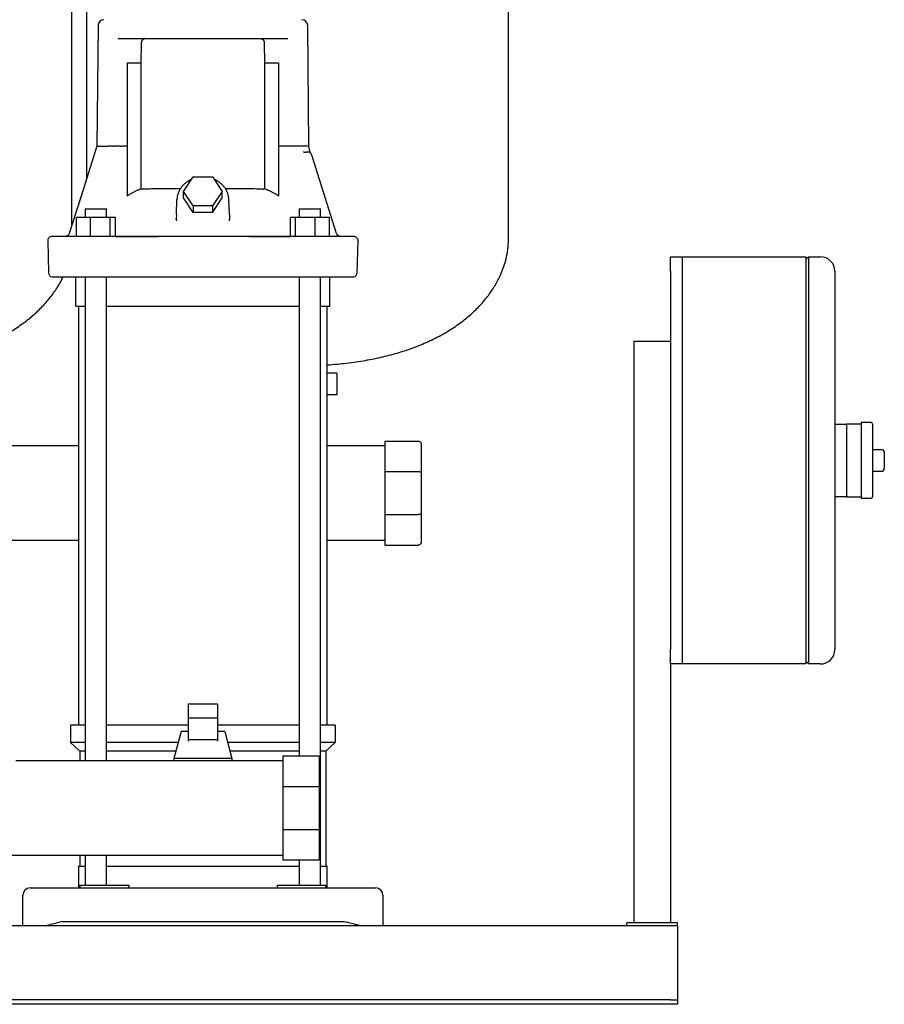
# Model space of a CAD drawing. Header units: millimetres. Extents: x 13 to 2045, y 13 to 1234.
# Tile 3 of 6: x 567 to 1161, y 13 to 690. Entities that reach past the tile are written whole.
import ezdxf

# ---------------------------------------------------------------- set-up
doc = ezdxf.new("R2010")
doc.units = ezdxf.units.MM

msp = doc.modelspace()

# ---------------------------------------------------------------- linework, layer by layer
at = {"color": 7, "linetype": 'Continuous', "lineweight": 25}
for p, q in [((902.85, 538.97), (902.85, 809.57)), ((602.85, 549.28), (602.78, 700.37)), ((612.85, 700.37), (612.85, 580.93)), ((620.81, 686.41), (619.94, 603.32)), ((765.76, 603.32), (764.89, 686.41)), ((634.79, 677.37), (634.48, 677.27)), ((634.79, 677.37), (750.91, 677.37)), ((750.91, 677.37), (751.18, 677.33)), ((650.43, 660.65), (650.71, 674.46)), ((734.98, 674.46), (735.27, 660.65)), ((640.85, 660.65), (650.43, 660.65)), ((640.85, 660.65), (640.85, 569.32)), ((650.43, 574.31), (650.43, 660.65)), ((735.27, 660.65), (735.27, 574.31)), ((735.27, 660.65), (744.83, 660.65)), ((744.83, 660.65), (744.83, 569.33)), ((631.04, 603.37), (629.8, 603.37)), ((631.04, 603.37), (631.81, 603.37)), ((640.85, 603.37), (637.88, 603.37)), ((747.81, 603.37), (744.83, 603.37)), ((754.65, 603.37), (749.69, 603.37)), ((766.42, 599.93), (765.75, 603.42)), ((762.39, 599.34), (761.96, 599.42)), ((761.96, 599.42), (762.55, 599.37)), ((762.39, 599.34), (762.55, 599.37)), ((762.55, 599.37), (762.39, 599.34)), ((762.55, 599.37), (763.78, 599.37)), ((764.23, 599.48), (764.83, 599.37)), ((764.23, 599.48), (764.83, 599.37)), ((765.26, 599.34), (765.26, 599.34)), ((766.91, 598.61), (766.93, 598.6)), ((766.91, 598.61), (766.93, 598.6)), ((767.56, 597.59), (767.52, 597.7)), ((767.69, 597.27), (767.56, 597.59)), ((784.69, 543.47), (767.69, 597.27)), ((679.57, 572.33), (686.21, 582.29)), ((686.21, 582.29), (699.49, 582.29)), ((699.49, 582.29), (706.13, 572.33)), ((686.21, 562.37), (679.57, 572.33)), ((679.57, 567.83), (679.57, 572.33)), ((706.13, 572.33), (699.49, 562.37)), ((706.13, 567.83), (706.13, 572.33)), ((674.67, 556.5), (675.03, 566.79)), ((686.21, 557.87), (679.57, 567.83)), ((699.49, 562.37), (686.21, 562.37)), ((686.21, 562.37), (686.21, 557.87)), ((699.49, 557.87), (706.13, 567.83)), ((699.49, 562.37), (699.49, 557.87)), ((711.03, 556.5), (710.67, 566.79)), ((612.01, 560.37), (612.01, 554.37)), ((612.01, 560.37), (613.3, 560.37)), ((613.3, 560.37), (626.61, 560.37)), ((626.61, 554.37), (626.61, 560.37)), ((674.67, 556.5), (674.58, 553.21)), ((699.49, 557.87), (686.21, 557.87)), ((711.03, 556.5), (711.12, 553.21)), ((759.09, 560.37), (759.09, 554.37)), ((759.09, 560.37), (772.4, 560.37)), ((772.4, 560.37), (773.69, 560.37)), ((773.69, 554.37), (773.69, 560.37)), ((615.72, 554.37), (605.92, 554.37)), ((605.92, 541.41), (605.92, 554.37)), ((615.72, 541.37), (615.72, 554.37)), ((629.1, 554.37), (615.72, 554.37)), ((629.1, 541.37), (629.1, 554.37)), ((632.69, 554.37), (629.1, 554.37)), ((632.69, 541.37), (632.69, 554.37)), ((674.5, 552.93), (674.58, 553.21)), ((674.5, 552.93), (674.58, 553.21)), ((674.58, 553.21), (674.61, 552.16)), ((711.07, 552.16), (711.12, 553.21)), ((711.07, 552.16), (711.12, 553.21)), ((711.2, 552.93), (711.12, 553.21)), ((753.01, 541.37), (753, 554.37)), ((756.59, 554.37), (753, 554.37)), ((756.59, 541.37), (756.59, 554.37)), ((769.97, 554.37), (756.59, 554.37)), ((769.97, 541.37), (769.97, 554.37)), ((779.77, 554.37), (769.97, 554.37)), ((779.77, 541.37), (779.77, 554.37)), ((787.09, 541.4), (786.2, 541.69)), ((586.2, 538.29), (586.77, 516.29)), ((603.26, 541.37), (589.19, 541.37)), ((599.19, 541.55), (599.26, 541.54)), ((775.11, 541.37), (610.59, 541.37)), ((632.69, 541.37), (662.19, 541.37)), ((724.78, 541.37), (753.01, 541.37)), ((787.09, 541.4), (787.18, 541.39)), ((798.92, 516.29), (799.5, 538.29)), ((1014.1, 527.37), (1022.1, 527.37)), ((1014.1, 517.37), (1014.1, 527.37)), ((1022.1, 527.37), (1022.1, 517.37)), ((1022.1, 527.37), (1107.1, 527.37)), ((1107.1, 525.37), (1109.1, 527.37)), ((1107.1, 527.37), (1107.1, 507.37)), ((1109.1, 527.37), (1109.1, 507.37)), ((1109.1, 527.37), (1117.1, 527.37)), ((1014.1, 517.37), (1014.1, 257.37)), ((1022.1, 517.37), (1022.1, 257.37)), ((1127.1, 517.37), (1127.1, 507.37)), ((605.5, 493.47), (605.5, 513.47)), ((612.01, 513.47), (612.01, 180.87)), ((626.61, 180.87), (626.61, 513.47)), ((759.09, 513.47), (759.09, 184.12)), ((773.69, 95.37), (773.69, 513.47)), ((780.2, 493.47), (780.2, 513.47)), ((1022.1, 507.37), (1022.1, 267.37)), ((1107.1, 507.37), (1107.1, 267.37)), ((1109.1, 507.37), (1109.1, 267.37)), ((1127.1, 507.37), (1127.1, 267.37)), ((605.5, 493.47), (612.01, 493.47)), ((607.5, 205.37), (607.5, 493.47)), ((626.61, 493.47), (759.09, 493.47)), ((773.69, 493.47), (780.2, 493.47)), ((778.2, 205.37), (778.2, 493.47)), ((989.1, 469.37), (989.1, 69.37)), ((989.1, 469.37), (1014.1, 469.37)), ((784.91, 447.37), (778.2, 447.37)), ((784.91, 447.37), (784.91, 432.37)), ((784.91, 432.37), (778.2, 432.37)), ((1152.1, 413.37), (1145.1, 413.37)), ((1145.1, 413.37), (1145.1, 387.37)), ((1127.1, 412.37), (1135.1, 412.37)), ((1145.1, 412.37), (1135.1, 412.37)), ((1135.1, 412.37), (1135.1, 402.37)), ((1153.1, 412.37), (1153.1, 362.37)), ((817.85, 400.62), (840.85, 400.62)), ((817.85, 400.62), (817.85, 379.68)), ((1135.1, 402.37), (1135.1, 387.37)), ((607.5, 397.37), (508.2, 397.37)), ((817.85, 397.37), (778.2, 397.37)), ((842.85, 398.62), (842.85, 378.85)), ((1153.1, 394.87), (1159.1, 394.87)), ((1161.1, 392.87), (1161.1, 381.87)), ((1135.1, 387.37), (1135.1, 372.37)), ((1145.1, 387.37), (1145.1, 361.37)), ((817.85, 379.68), (840.85, 379.68)), ((817.85, 379.68), (817.85, 350.06)), ((1153.1, 379.87), (1159.1, 379.87)), ((842.85, 378.85), (842.85, 350.89)), ((1135.1, 372.37), (1135.1, 362.37)), ((1135.1, 362.37), (1127.1, 362.37)), ((1135.1, 362.37), (1145.1, 362.37)), ((1145.1, 361.37), (1152.1, 361.37)), ((817.85, 350.06), (840.85, 350.06)), ((817.85, 350.06), (817.85, 329.12)), ((842.85, 350.89), (842.85, 331.12)), ((607.5, 332.37), (508.2, 332.37)), ((817.85, 332.37), (778.2, 332.37)), ((817.85, 329.12), (840.85, 329.12)), ((1107.1, 267.37), (1107.1, 247.37)), ((1109.1, 267.37), (1109.1, 247.37)), ((1127.1, 267.37), (1127.1, 257.37)), ((1014.1, 247.37), (1014.1, 257.37)), ((1022.1, 257.37), (1022.1, 247.37)), ((1014.1, 247.37), (1014.1, 69.37)), ((1022.1, 247.37), (1014.1, 247.37)), ((1107.1, 247.37), (1022.1, 247.37)), ((1109.1, 247.37), (1107.1, 249.37)), ((1117.1, 247.37), (1109.1, 247.37)), ((682.85, 220.06), (702.85, 220.06)), ((682.85, 220.06), (682.85, 210.17)), ((702.85, 220.06), (702.85, 210.17)), ((682.85, 210.17), (682.85, 195.15)), ((702.85, 210.17), (682.85, 210.17)), ((702.85, 210.17), (702.85, 195.15)), ((601.85, 205.37), (601.85, 193.37)), ((612.01, 205.37), (601.85, 205.37)), ((682.85, 205.37), (626.61, 205.37)), ((759.09, 205.37), (702.85, 205.37)), ((783.85, 205.37), (773.69, 205.37)), ((783.85, 205.37), (783.85, 193.37)), ((677.85, 201.02), (672.85, 182.27)), ((682.85, 201.02), (677.85, 201.02)), ((707.85, 201.02), (702.85, 201.02)), ((707.85, 201.02), (712.85, 182.27)), ((612.01, 193.37), (601.85, 193.37)), ((608.35, 187.37), (601.85, 193.37)), ((675.81, 193.37), (626.61, 193.37)), ((702.85, 195.15), (682.85, 195.15)), ((682.85, 195.15), (682.85, 194.21)), ((702.85, 195.15), (702.85, 194.21)), ((759.09, 193.37), (709.89, 193.37)), ((783.85, 193.37), (773.69, 193.37)), ((777.35, 187.37), (783.85, 193.37)), ((612.01, 187.37), (608.35, 187.37)), ((608.35, 187.37), (608.35, 180.87)), ((674.21, 187.37), (626.61, 187.37)), ((759.09, 187.37), (711.49, 187.37)), ((747.85, 184.12), (772.85, 184.12)), ((747.85, 184.12), (747.85, 163.18)), ((772.85, 184.12), (772.85, 163.18)), ((777.35, 187.37), (773.69, 187.37)), ((777.35, 187.37), (777.35, 108.37)), ((747.85, 180.87), (564.2, 180.87)), ((712.85, 182.27), (672.85, 182.27)), ((672.85, 182.27), (672.85, 180.87)), ((712.85, 182.27), (712.85, 180.87)), ((747.85, 163.18), (772.85, 163.18)), ((747.85, 163.18), (747.85, 133.56)), ((772.85, 163.18), (772.85, 133.56)), ((747.85, 133.56), (772.85, 133.56)), ((747.85, 133.56), (747.85, 112.62)), ((772.85, 133.56), (772.85, 112.62)), ((105.35, 115.87), (747.85, 115.87)), ((608.35, 115.87), (608.35, 108.37)), ((612.01, 115.87), (612.01, 95.37)), ((626.61, 95.37), (626.61, 115.87)), ((607.35, 108.37), (607.35, 93.37)), ((607.35, 108.37), (612.01, 108.37)), ((626.61, 108.37), (692.85, 108.37)), ((692.85, 108.37), (759.09, 108.37)), ((747.85, 112.62), (772.85, 112.62)), ((759.09, 112.62), (759.09, 95.37)), ((773.69, 108.37), (778.35, 108.37)), ((778.35, 93.37), (778.35, 108.37)), ((608.35, 95.37), (608.35, 93.37)), ((608.35, 95.37), (629.69, 95.37)), ((629.69, 95.37), (641.88, 95.37)), ((641.88, 95.37), (641.88, 93.37)), ((743.82, 95.37), (743.82, 93.37)), ((743.82, 95.37), (756.01, 95.37)), ((756.01, 95.37), (777.35, 95.37)), ((777.35, 93.37), (777.35, 95.37)), ((569.1, 67.37), (569.1, 88.37)), ((574.1, 93.37), (594.3, 93.37)), ((594.3, 93.37), (791.4, 93.37)), ((791.4, 93.37), (811.6, 93.37)), ((816.6, 88.37), (816.6, 67.37)), ((596.1, 70.37), (594.3, 69.9)), ((596.1, 70.37), (789.6, 70.37)), ((789.6, 70.37), (791.4, 69.9)), ((984.1, 67.37), (984.1, 69.37)), ((1019.1, 69.37), (984.1, 69.37)), ((1019.1, 67.37), (1019.1, 69.37)), ((1019.1, 67.37), (19.1, 67.37)), ((1019.1, 67.37), (1019.1, 62.37)), ((1019.1, 62.37), (1019.1, 18.37)), ((1014.1, 16.37), (24.1, 16.37)), ((1014.1, 16.37), (1019.1, 16.37)), ((1019.1, 18.37), (1019.1, 16.37)), ((1019.1, 16.37), (1019.1, 13.37)), ((1014.1, 13.37), (24.1, 13.37)), ((1019.1, 13.37), (1014.1, 13.37))]:
    msp.add_line(p, q, dxfattribs=at)
at = {"color": 7, "linetype": 'Continuous', "lineweight": 25, "flags": 128}
for points in [[(619.94, 603.37), (610.47, 573.41), (601.01, 543.47)], [(796.5, 541.37), (796.33, 541.37), (795.8, 541.37), (794.93, 541.37), (793.7, 541.37), (792.13, 541.37), (790.22, 541.37), (787.96, 541.37), (785.37, 541.37), (782.44, 541.37)]]:
    msp.add_lwpolyline(points, dxfattribs=at)
at = {"color": 7, "linetype": 'Continuous', "lineweight": 25}
for centre, radius, start, end in [((624.81, 686.37), 4, 90, 179.4), ((760.89, 686.37), 4, 0.6, 90), ((764.83, 596.37), 3, 17.53394, 89.9999), ((787.55, 544.37), 3, 197.53394, 220.8635), ((589.19, 538.37), 3, 90.0005, 181.5), ((796.5, 538.37), 3, 358.5, 89.99952), ((1117.1, 517.37), 10, 0, 90), ((589.77, 516.37), 3, 181.5, 255.15288), ((795.93, 516.37), 3, 284.83511, 358.5), ((1152.1, 412.37), 1, 0, 90), ((1159.1, 392.87), 2, 0, 90), ((1159.1, 381.87), 2, 270, 0), ((1152.1, 362.37), 1, 270, 0), ((1117.1, 257.37), 10, 270, 0), ((574.1, 88.37), 5, 90, 180), ((811.6, 88.37), 5, 0, 90)]:
    msp.add_arc(centre, radius, start, end, dxfattribs=at)
for points, knots in [([(650.71, 674.46), (650.71, 674.51), (650.72, 674.61), (650.73, 674.77), (650.75, 674.93), (650.78, 675.08), (650.81, 675.24), (650.88, 675.5), (651.01, 675.86), (651.25, 676.28), (651.56, 676.67), (651.87, 676.93), (652.16, 677.11), (652.4, 677.22), (652.67, 677.3), (652.85, 677.33), (652.94, 677.35)], [0, 0, 0, 0, 0.031993, 0.06413, 0.096467, 0.129057, 0.161952, 0.195204, 0.301507, 0.414424, 0.540619, 0.679465, 0.753544, 0.832894, 0.912316, 1, 1, 1, 1]), ([(732.75, 677.35), (732.8, 677.34), (732.9, 677.33), (733.04, 677.3), (733.17, 677.26), (733.34, 677.2), (733.53, 677.11), (733.82, 676.93), (734.14, 676.67), (734.45, 676.28), (734.69, 675.85), (734.83, 675.47), (734.91, 675.16), (734.95, 674.93), (734.98, 674.69), (734.98, 674.54), (734.98, 674.46)], [0, 0, 0, 0, 0.044895, 0.087728, 0.128504, 0.167227, 0.246546, 0.320651, 0.459519, 0.585767, 0.6987, 0.805092, 0.85474, 0.903656, 0.952016, 1, 1, 1, 1]), ([(621.11, 603.37), (621.75, 603.37), (622.66, 603.37), (625, 603.37), (626.42, 603.37), (628.09, 603.37)], [0, 0, 0, 0, 0.5, 0.5, 1, 1, 1, 1]), ([(629.23, 603.37), (629.2, 603.37), (629.12, 603.37), (629.02, 603.37), (628.92, 603.37), (628.83, 603.37), (628.74, 603.37), (628.67, 603.37), (628.6, 603.37), (628.57, 603.37), (628.55, 603.37)], [0, 0, 0, 0, 0.135107, 0.267773, 0.397789, 0.524922, 0.64893, 0.769581, 0.886665, 1, 1, 1, 1]), ([(629.8, 603.37), (629.79, 603.37), (629.75, 603.37), (629.69, 603.37), (629.64, 603.37), (629.59, 603.37), (629.55, 603.37), (629.49, 603.37), (629.41, 603.37), (629.32, 603.37), (629.26, 603.37), (629.23, 603.37)], [0, 0, 0, 0, 0.113606, 0.217617, 0.310579, 0.391453, 0.459552, 0.514572, 0.685732, 0.848184, 1, 1, 1, 1]), ([(636.01, 603.37), (635.73, 603.37), (635.03, 603.37), (633.92, 603.37), (632.8, 603.37), (632.1, 603.37), (631.81, 603.37)], [0, 0, 0, 0, 0.198225, 0.500005, 0.795673, 1, 1, 1, 1]), ([(636.01, 603.37), (636.28, 603.37), (636.58, 603.37), (637.22, 603.37), (637.55, 603.37), (637.88, 603.37)], [0, 0, 0, 0, 0.5, 0.5, 1, 1, 1, 1]), ([(757.61, 603.37), (757.59, 603.37), (757.55, 603.38), (757.48, 603.38), (757.4, 603.39), (757.32, 603.39), (757.24, 603.4), (757.15, 603.4), (757.06, 603.4), (756.97, 603.4), (756.88, 603.4), (756.79, 603.4), (756.69, 603.4), (756.6, 603.4), (756.51, 603.4), (756.41, 603.4), (756.32, 603.4), (756.23, 603.4), (756.15, 603.4), (756.06, 603.4), (755.97, 603.4), (755.89, 603.4), (755.81, 603.41), (755.73, 603.41), (755.66, 603.41), (755.59, 603.41), (755.52, 603.42), (755.45, 603.42), (755.38, 603.42), (755.32, 603.43), (755.25, 603.44), (755.17, 603.45), (755.09, 603.46), (755.02, 603.47), (754.95, 603.5), (754.9, 603.53), (754.84, 603.55), (754.81, 603.55), (754.78, 603.53), (754.75, 603.51), (754.72, 603.47), (754.68, 603.43), (754.66, 603.39), (754.65, 603.37)], [0, 0, 0, 0, 0.036786, 0.072864, 0.108245, 0.142933, 0.176924, 0.210212, 0.24279, 0.274649, 0.305783, 0.336189, 0.365863, 0.394808, 0.423027, 0.450528, 0.477319, 0.503412, 0.52882, 0.553551, 0.577611, 0.601003, 0.623729, 0.645789, 0.667183, 0.687913, 0.707979, 0.727383, 0.746126, 0.764212, 0.781645, 0.811566, 0.836149, 0.855408, 0.872317, 0.906934, 0.915609, 0.92466, 0.935063, 0.947478, 0.9623, 0.97976, 1, 1, 1, 1]), ([(764.82, 599.37), (764.8, 599.37), (764.68, 599.37), (764.3, 599.37), (764.04, 599.37), (763.78, 599.37)], [0, 0, 0, 0, 0.5, 0.5, 1, 1, 1, 1]), ([(766.93, 598.6), (766.81, 598.81), (766.58, 599.23), (766.47, 599.7), (766.42, 599.93)], [0, 0, 0, 0, 0.501344, 1, 1, 1, 1]), ([(685.04, 580.54), (684.68, 580.39), (683.6, 579.94), (681.95, 578.92), (680.14, 577.52), (678.56, 575.9), (677.24, 574.1), (676.21, 572.17), (675.49, 570.14), (675.12, 568.33), (675.05, 567.22), (675.03, 566.79)], [0, 0, 0, 0, 0.062293, 0.187495, 0.312505, 0.437186, 0.561395, 0.685012, 0.807976, 0.930315, 1, 1, 1, 1]), ([(710.68, 566.51), (710.66, 566.92), (710.62, 568.04), (710.28, 569.85), (709.61, 571.87), (708.64, 573.79), (707.39, 575.58), (705.88, 577.22), (704.14, 578.65), (702.39, 579.78), (701.17, 580.32), (700.65, 580.55)], [0, 0, 0, 0, 0.070553, 0.1897764, 0.3090424, 0.4285378, 0.5484468, 0.6688759, 0.7898512, 0.9113339, 1, 1, 1, 1]), ([(640.85, 569.32), (641.13, 569.48), (641.69, 569.82), (642.54, 570.31), (643.4, 570.79), (644.26, 571.27), (645.12, 571.73), (645.99, 572.18), (646.87, 572.63), (647.75, 573.06), (648.64, 573.49), (649.53, 573.91), (650.13, 574.18), (650.43, 574.31)], [0, 0, 0, 0, 0.090772, 0.181537, 0.272308, 0.363096, 0.45391, 0.544764, 0.635667, 0.726631, 0.817667, 0.908786, 1, 1, 1, 1]), ([(650.43, 574.31), (650.46, 574.28), (650.51, 574.22), (650.6, 574.15), (650.69, 574.08), (650.79, 574.03), (650.91, 573.96), (651.07, 573.91), (651.26, 573.87), (651.39, 573.87), (651.46, 573.87)], [0, 0, 0, 0, 0.092014, 0.184689, 0.278434, 0.373648, 0.470707, 0.641643, 0.817562, 1, 1, 1, 1]), ([(677.34, 574.14), (675.64, 574.14), (671.93, 574.12), (666.5, 574.07), (661.05, 574.02), (655.92, 573.95), (652.96, 573.9), (651.46, 573.87)], [0, 0, 0, 0, 0.17015, 0.370854, 0.576063, 0.785779, 1, 1, 1, 1]), ([(734.24, 573.87), (732.74, 573.9), (729.78, 573.95), (724.65, 574.02), (719.2, 574.07), (713.76, 574.12), (710.04, 574.14), (708.33, 574.14)], [0, 0, 0, 0, 0.213999, 0.423511, 0.628538, 0.829079, 1, 1, 1, 1]), ([(734.24, 573.87), (734.28, 573.87), (734.36, 573.87), (734.48, 573.88), (734.6, 573.9), (734.71, 573.94), (734.84, 573.99), (734.98, 574.06), (735.13, 574.17), (735.22, 574.26), (735.27, 574.31)], [0, 0, 0, 0, 0.1116648, 0.220786, 0.3276891, 0.4327201, 0.536244, 0.6945533, 0.8485509, 1, 1, 1, 1]), ([(735.27, 574.31), (735.57, 574.18), (736.17, 573.91), (737.06, 573.49), (737.94, 573.07), (738.82, 572.63), (739.7, 572.19), (740.57, 571.74), (741.43, 571.27), (742.29, 570.8), (743.14, 570.32), (743.99, 569.83), (744.55, 569.49), (744.83, 569.33)], [0, 0, 0, 0, 0.091212, 0.18233, 0.273366, 0.36433, 0.455233, 0.546087, 0.636902, 0.727689, 0.818461, 0.909227, 1, 1, 1, 1]), ([(601.01, 543.47), (600.93, 543.27), (600.76, 542.83), (600.31, 542.25), (599.74, 541.78), (599.28, 541.6), (599.05, 541.51)], [0, 0, 0, 0, 0.240901, 0.492412, 0.746729, 1, 1, 1, 1]), ([(785.29, 542.42), (785.25, 542.46), (785.07, 542.64), (784.95, 542.86), (784.86, 543.04)], [0, 0, 0, 0, 0.2203091, 1, 1, 1, 1]), ([(786.65, 541.51), (786.46, 541.58), (786.08, 541.72), (785.62, 542.04), (785.38, 542.31), (785.29, 542.42)], [0, 0, 0, 0, 0.364716, 0.734154, 1, 1, 1, 1]), ([(598.34, 541.38), (598.46, 541.38), (598.77, 541.4), (599.39, 541.47), (599.76, 541.51)], [0, 0, 0, 0, 0.40416, 1, 1, 1, 1]), ([(598.94, 541.47), (599.09, 541.47), (599.4, 541.45), (601.29, 541.43), (603.5, 541.42), (605.36, 541.41), (605.92, 541.41)], [0, 0, 0, 0, 0.290084, 0.580976, 0.873484, 1, 1, 1, 1]), ([(610.59, 541.37), (609.74, 541.37), (608.93, 541.37), (607.41, 541.37), (606.71, 541.37), (605.46, 541.37), (604.89, 541.37), (603.94, 541.37), (603.56, 541.37), (603.26, 541.37)], [0, 0, 0, 0, 0.25, 0.25, 0.5, 0.5, 0.75, 0.75, 1, 1, 1, 1]), ([(782.44, 541.37), (782.14, 541.37), (781.75, 541.37), (780.79, 541.37), (780.23, 541.37), (778.98, 541.37), (778.27, 541.37), (776.76, 541.37), (775.96, 541.37), (775.11, 541.37)], [0, 0, 0, 0, 0.25, 0.25, 0.5, 0.5, 0.75, 0.75, 1, 1, 1, 1]), ([(778.2, 453.04), (782.69, 453.39), (791.51, 454.09), (804.3, 455.98), (816.33, 458.41), (827.47, 461.37), (837.76, 464.82), (847.73, 468.92), (857.28, 473.72), (866.29, 479.27), (874.22, 485.21), (881.16, 491.52), (887.11, 498.12), (892.1, 504.94), (896.1, 511.86), (899.15, 518.79), (901.28, 525.65), (902.6, 532.37), (902.77, 536.81), (902.85, 538.97)], [0, 0, 0, 0, 0.081575, 0.160225, 0.234145, 0.303649, 0.369045, 0.430633, 0.498721, 0.56238, 0.622039, 0.678095, 0.731951, 0.782768, 0.830837, 0.876405, 0.919678, 0.960827, 1, 1, 1, 1]), ([(786.5, 541.57), (786.54, 541.55), (786.72, 541.45), (786.93, 541.44), (787.09, 541.4)], [0, 0, 0, 0, 0.217249, 1, 1, 1, 1]), ([(508.2, 456.88), (510.98, 457.42), (517.54, 458.68), (527.47, 461.39), (537.77, 464.82), (547.73, 468.92), (557.28, 473.72), (566.29, 479.27), (574.22, 485.21), (581.16, 491.52), (587.13, 498.11), (592.05, 504.96), (595.2, 510.08), (596.45, 512.99), (596.66, 513.47)], [0, 0, 0, 0, 0.078156, 0.183869, 0.283333, 0.377006, 0.480565, 0.577388, 0.668127, 0.753386, 0.8353, 0.91259, 0.985701, 1, 1, 1, 1]), ([(589, 513.47), (589, 513.47), (589.01, 513.47), (589.02, 513.47), (589.05, 513.47), (589.08, 513.47), (589.13, 513.47), (589.19, 513.47), (589.26, 513.47), (589.34, 513.47), (589.42, 513.47), (589.52, 513.47), (589.63, 513.47), (589.75, 513.47), (589.93, 513.47), (590.29, 513.47), (590.92, 513.47), (591.74, 513.47), (592.86, 513.47), (594.42, 513.47), (596.25, 513.47), (597.66, 513.47), (598.46, 513.47), (599.29, 513.47), (600.16, 513.47), (601.06, 513.47), (602, 513.47), (602.65, 513.47), (602.98, 513.47)], [0, 0, 0, 0, 0.019231, 0.038463, 0.057694, 0.076925, 0.096156, 0.115388, 0.134619, 0.15385, 0.173081, 0.192312, 0.211543, 0.230774, 0.250005, 0.288796, 0.375005, 0.453087, 0.500006, 0.625001, 0.749995, 0.78571, 0.821425, 0.85714, 0.892855, 0.92857, 0.964285, 1, 1, 1, 1]), ([(602.98, 513.47), (603.02, 513.47), (603.1, 513.47), (603.24, 513.47), (603.42, 513.47), (603.64, 513.47), (603.9, 513.47), (604.34, 513.47), (605.01, 513.47), (605.8, 513.47), (606.51, 513.47), (607.05, 513.47), (607.62, 513.47), (608.22, 513.47), (608.84, 513.47), (609.47, 513.47), (610.13, 513.47), (610.57, 513.47), (610.8, 513.47)], [0, 0, 0, 0, 0.028762, 0.062653, 0.101645, 0.145737, 0.194965, 0.249404, 0.367674, 0.499556, 0.561958, 0.624301, 0.686771, 0.749509, 0.812346, 0.874908, 0.937394, 1, 1, 1, 1]), ([(610.8, 513.47), (611.26, 513.47), (612.66, 513.47), (615.51, 513.47), (619.83, 513.47), (625.65, 513.47), (633.01, 513.47), (641.92, 513.47), (652.42, 513.47), (664.53, 513.47), (678.24, 513.47), (692.36, 513.47), (705.96, 513.47), (718.1, 513.47), (729.04, 513.47), (738.78, 513.47), (747.33, 513.47), (754.7, 513.47), (760.92, 513.47), (765.99, 513.47), (769.94, 513.47), (772.79, 513.47), (774.32, 513.47), (774.9, 513.47)], [0, 0, 0, 0, 0.008753, 0.026696, 0.053829, 0.090151, 0.135663, 0.190363, 0.254252, 0.327328, 0.409591, 0.50104, 0.580659, 0.653428, 0.719345, 0.77841, 0.830624, 0.875985, 0.914494, 0.94615, 0.970953, 0.988903, 1, 1, 1, 1]), ([(774.9, 513.47), (775, 513.47), (775.22, 513.47), (775.58, 513.47), (775.99, 513.47), (776.44, 513.47), (776.94, 513.47), (777.67, 513.47), (778.62, 513.47), (779.51, 513.47), (780.19, 513.47), (780.65, 513.47), (781.08, 513.47), (781.48, 513.47), (781.85, 513.47), (782.17, 513.47), (782.47, 513.47), (782.63, 513.47), (782.72, 513.47)], [0, 0, 0, 0, 0.028404, 0.062081, 0.101004, 0.145169, 0.194609, 0.249403, 0.366351, 0.499555, 0.561958, 0.624303, 0.686773, 0.749512, 0.812349, 0.874911, 0.937396, 1, 1, 1, 1]), ([(782.72, 513.47), (782.89, 513.47), (783.25, 513.47), (783.76, 513.47), (784.27, 513.47), (784.77, 513.47), (785.26, 513.47), (785.74, 513.47), (786.2, 513.47), (786.66, 513.47), (787.11, 513.47), (787.55, 513.47), (787.98, 513.47), (788.39, 513.47), (789.55, 513.47), (791.27, 513.47), (792.78, 513.47), (793.91, 513.47), (794.66, 513.47), (795.35, 513.47), (795.77, 513.47), (796.05, 513.47), (796.25, 513.47), (796.41, 513.47), (796.54, 513.47), (796.63, 513.47), (796.68, 513.47), (796.69, 513.47), (796.69, 513.47)], [0, 0, 0, 0, 0.019231, 0.038463, 0.057694, 0.076925, 0.096156, 0.115388, 0.134619, 0.15385, 0.173081, 0.192313, 0.211544, 0.230775, 0.250006, 0.375001, 0.499994, 0.535519, 0.624994, 0.69272, 0.749995, 0.78571, 0.821425, 0.85714, 0.892855, 0.92857, 0.964285, 1, 1, 1, 1]), ([(840.85, 400.62), (841.08, 400.62), (841.34, 400.58), (841.83, 400.38), (842.07, 400.23), (842.46, 399.84), (842.61, 399.6), (842.81, 399.11), (842.85, 398.86), (842.85, 398.62)], [0, 0, 0, 0, 0.25, 0.25, 0.5, 0.5, 0.75, 0.75, 1, 1, 1, 1]), ([(840.85, 379.68), (841.08, 379.68), (841.34, 379.66), (841.83, 379.58), (842.07, 379.52), (842.46, 379.35), (842.61, 379.26), (842.81, 379.05), (842.85, 378.95), (842.85, 378.85)], [0, 0, 0, 0, 0.25, 0.25, 0.5, 0.5, 0.75, 0.75, 1, 1, 1, 1]), ([(842.85, 350.89), (842.85, 350.79), (842.81, 350.69), (842.61, 350.48), (842.46, 350.38), (842.07, 350.22), (841.83, 350.16), (841.34, 350.08), (841.08, 350.06), (840.85, 350.06)], [0, 0, 0, 0, 0.25, 0.25, 0.5, 0.5, 0.75, 0.75, 1, 1, 1, 1]), ([(842.85, 331.12), (842.85, 330.88), (842.81, 330.63), (842.61, 330.14), (842.46, 329.9), (842.07, 329.51), (841.83, 329.36), (841.34, 329.16), (841.08, 329.12), (840.85, 329.12)], [0, 0, 0, 0, 0.25, 0.25, 0.5, 0.5, 0.75, 0.75, 1, 1, 1, 1]), ([(584.6, 67.37), (586.12, 67.77), (587.72, 68.18), (590.98, 69.04), (592.65, 69.47), (594.3, 69.9)], [0, 0, 0, 0, 0.5, 0.5, 1, 1, 1, 1]), ([(801.1, 67.37), (799.58, 67.77), (797.98, 68.18), (794.71, 69.04), (793.05, 69.47), (791.4, 69.9)], [0, 0, 0, 0, 0.5, 0.5, 1, 1, 1, 1])]:
    msp.add_open_spline(points, degree=3, knots=knots, dxfattribs=at)
for points in [[(653.25, 677.37), (653.15, 677.37), (653.05, 677.36), (652.94, 677.35)], [(619.94, 603.37), (619.94, 603.37), (620.12, 603.37), (620.49, 603.37)], [(620.49, 603.37), (620.57, 603.37), (620.66, 603.37), (620.76, 603.37)], [(620.76, 603.37), (620.86, 603.37), (620.98, 603.37), (621.11, 603.37)], [(628.55, 603.37), (628.39, 603.37), (628.24, 603.37), (628.09, 603.37)], [(749.69, 603.37), (749.15, 603.36), (748.48, 603.36), (747.81, 603.37)], [(762.84, 603.37), (761.53, 603.37), (759.77, 603.37), (757.61, 603.37)], [(763.9, 603.37), (763.59, 603.37), (763.23, 603.37), (762.84, 603.37)], [(764.8, 603.37), (764.55, 603.37), (764.25, 603.37), (763.9, 603.37)], [(765.2, 603.37), (765.09, 603.37), (764.95, 603.37), (764.8, 603.37)], [(765.76, 603.32), (765.76, 603.37), (765.57, 603.37), (765.2, 603.37)], [(764.83, 599.37), (764.83, 599.37), (764.82, 599.37), (764.82, 599.37)], [(787.52, 541.37), (787.23, 541.37), (786.92, 541.41), (786.65, 541.51)]]:
    msp.add_open_spline(points, degree=3, dxfattribs=at)

doc.saveas('drawing.dxf')
